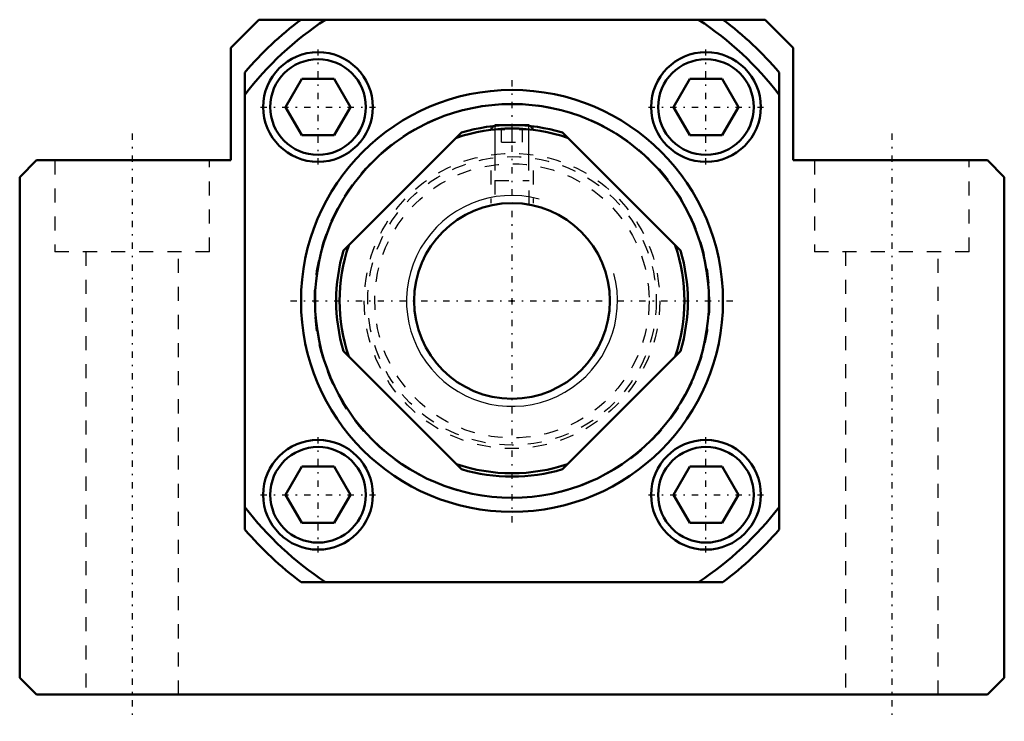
# Model space of a CAD drawing. Header units: millimetres. Extents: x -35 to 35, y -29.9 to 20.
import ezdxf

# ---------------------------------------------------------------- set-up
doc = ezdxf.new("R2010")
doc.units = ezdxf.units.MM
doc.linetypes.add('Center', pattern=[1.5, 0.45, -0.5, 0.05, -0.5])
doc.linetypes.add('Dashed', pattern=[2, 1, -1])
for name, color, linetype, lineweight in [('2d ConnectionPoints', 7, 'Continuous', 50), ('AM_0', 7, 'Continuous', 50), ('AM_5', 3, 'Continuous', 25), ('AM_7', 7, 'Center', 25), ('AM_9', 6, 'Dashed', 25)]:
    doc.layers.add(name, color=color, linetype=linetype, lineweight=lineweight)

# ---------------------------------------------------------------- blocks, each defined once
blk = doc.blocks.new('1_RN_15_0_in_BK15Yes_0')
at = {"layer": 'AM_0'}
for p, q in [((-11.976, 3.58), (-3.58, 11.976)), ((-1.194, 12.5), (-1.257, 12.437)), ((-1.194, 12.5), (1.194, 12.5)), ((1.257, 12.437), (1.194, 12.5)), ((3.58, 11.976), (11.976, 3.58)), ((-3.58, -11.976), (-11.976, -3.58)), ((11.976, -3.58), (3.58, -11.976))]:
    blk.add_line(p, q, dxfattribs=at)
blk.add_circle((0, 0), 6.958, dxfattribs=at)
for radius, start, end in [(12.26, 71.2041, 108.7959), (12.5, 73.35764, 106.64236), (12.5, 163.35764, 196.64236), (12.26, 161.2041, 198.7959), (12.26, 341.2041, 18.7959), (12.5, 343.35764, 16.64236), (12.26, 251.2041, 288.7959), (12.5, 253.35764, 286.64236)]:
    blk.add_arc((0, 0), radius, start, end, dxfattribs=at)
at = {"layer": 'AM_5'}
for p, q in [((-1.194, 9.279), (-1.194, 12.5)), ((1.194, 9.279), (1.194, 12.5))]:
    blk.add_line(p, q, dxfattribs=at)
at = {"layer": 'AM_5', "linetype": 'Dashed'}
for p, q in [((-1.5, 9.279), (-1.5, 6.958)), ((1.5, 9.279), (1.5, 6.958))]:
    blk.add_line(p, q, dxfattribs=at)
at = {"layer": 'AM_5'}
blk.add_arc((0, 0), 7.5, 75, 15, dxfattribs=at)
at = {"layer": 'AM_9'}
for p, q in [((-1.257, 12.437), (-1.5, 12.194)), ((-1.5, 12.41), (-1.5, 12.194)), ((-1.5, 12.194), (1.5, 12.194)), ((-0.75, 11.3), (-0.75, 12.5)), ((0, 11.3), (0, 12.5)), ((0.75, 11.3), (0.75, 12.5)), ((1.5, 12.194), (1.257, 12.437)), ((1.5, 12.194), (1.5, 12.41)), ((-0.75, 11.3), (0.75, 11.3)), ((-1.23, 8.559), (1.23, 8.559)), ((-1.23, 8.559), (-1.23, 6.849)), ((1.23, 6.852), (1.23, 8.559))]:
    blk.add_line(p, q, dxfattribs=at)
for radius in [10.5, 10.26]:
    blk.add_circle((0, 0), radius, dxfattribs=at)
blk = doc.blocks.new('2_BK_15collar_0_in_BK15Yes_0')
at = {"layer": 'AM_9'}
blk.add_circle((0, 0), 9.75, dxfattribs=at)
blk = doc.blocks.new('3_BK_15_0_in_BK15Yes_0')
at = {"layer": 'AM_0'}
for p, q in [((-18, 20), (-20, 18)), ((-18, 20), (-15.019, 20)), ((15, 20), (-15, 20)), ((15.019, 20), (18, 20)), ((20, 18), (18, 20)), ((-20, 18), (-20, 10)), ((20, 10), (20, 18)), ((-19, -16.248), (-19, 16.248)), ((19, 16.248), (19, -16.248)), ((-14.943, 15.789), (-16.098, 13.789)), ((-12.634, 15.789), (-14.943, 15.789)), ((-12.634, 15.789), (-11.479, 13.789)), ((12.634, 15.789), (11.479, 13.789)), ((14.943, 15.789), (12.634, 15.789)), ((14.943, 15.789), (16.098, 13.789)), ((-16.098, 13.789), (-14.943, 11.789)), ((-12.634, 11.789), (-11.479, 13.789)), ((11.479, 13.789), (12.634, 11.789)), ((14.943, 11.789), (16.098, 13.789)), ((-14.943, 11.789), (-12.634, 11.789)), ((12.634, 11.789), (14.943, 11.789)), ((-33.8, 10), (-35, 8.8)), ((-20, 10), (-33.8, 10)), ((33.8, 10), (20, 10)), ((35, 8.8), (33.8, 10)), ((-35, 8.8), (-35, -26.8)), ((35, -26.8), (35, 8.8)), ((-14.943, -11.789), (-16.098, -13.789)), ((-12.634, -11.789), (-14.943, -11.789)), ((-12.634, -11.789), (-11.479, -13.789)), ((12.634, -11.789), (11.479, -13.789)), ((14.943, -11.789), (12.634, -11.789)), ((14.943, -11.789), (16.098, -13.789)), ((-16.098, -13.789), (-14.943, -15.789)), ((-12.634, -15.789), (-11.479, -13.789)), ((11.479, -13.789), (12.634, -15.789)), ((14.943, -15.789), (16.098, -13.789)), ((-14.943, -15.789), (-12.634, -15.789)), ((12.634, -15.789), (14.943, -15.789)), ((15, -20), (-15, -20)), ((-35, -26.8), (-33.8, -28)), ((33.8, -28), (35, -26.8)), ((-33.8, -28), (33.8, -28))]:
    blk.add_line(p, q, dxfattribs=at)
for centre, radius in [((-13.789, 13.789), 3.9), ((13.789, 13.789), 3.9), ((-13.789, 13.789), 3.4), ((13.789, 13.789), 3.4), ((0, 0), 15), ((0, 0), 14), ((-13.789, -13.789), 3.9), ((-13.789, -13.789), 3.4), ((13.789, -13.789), 3.9), ((13.789, -13.789), 3.4)]:
    blk.add_circle(centre, radius, dxfattribs=at)
for radius, start, end in [(25, 126.8699, 139.4642), (24, 123.55731, 142.34154), (24, 37.65846, 56.44269), (25, 40.5358, 53.1301), (24, 217.65846, 236.44269), (24, 303.55731, 322.34154), (25, 220.5358, 233.1301), (25, 306.8699, 319.4642)]:
    blk.add_arc((0, 0), radius, start, end, dxfattribs=at)
at = {"layer": 'AM_7'}
for p, q in [((-13.789, 9.694), (-13.789, 17.884)), ((13.789, 9.694), (13.789, 17.884)), ((0, -15.75), (0, 15.75)), ((-17.884, 13.789), (-9.694, 13.789)), ((9.694, 13.789), (17.884, 13.789)), ((-27, 11.9), (-27, -29.9)), ((27, 11.9), (27, -29.9)), ((-15.75, 0), (15.75, 0)), ((-13.789, -17.884), (-13.789, -9.694)), ((13.789, -17.884), (13.789, -9.694)), ((-17.884, -13.789), (-9.694, -13.789)), ((9.694, -13.789), (17.884, -13.789))]:
    blk.add_line(p, q, dxfattribs=at)
at = {"layer": 'AM_9'}
for p, q in [((13.315, 19.98), (-13.315, 19.98)), ((-18.98, 14.705), (-18.98, -14.705)), ((18.98, -14.705), (18.98, 14.705)), ((-32.5, 10), (-32.5, 3.5)), ((-21.5, 3.5), (-21.5, 10)), ((21.5, 10), (21.5, 3.5)), ((32.5, 3.5), (32.5, 10)), ((-21.5, 3.5), (-32.5, 3.5)), ((-30.3, 3.5), (-30.3, -28)), ((-23.7, -28), (-23.7, 3.5)), ((32.5, 3.5), (21.5, 3.5)), ((23.7, 3.5), (23.7, -28)), ((30.3, -28), (30.3, 3.5)), ((-13.315, -19.98), (13.315, -19.98))]:
    blk.add_line(p, q, dxfattribs=at)
blk.add_circle((0, 0), 14.05, dxfattribs=at)

msp = doc.modelspace()

# ---------------------------------------------------------------- linework, layer by layer
at = {"layer": '2d ConnectionPoints'}
msp.add_point((0, 0), dxfattribs=at)
msp.add_point((0, 0), dxfattribs=at)
msp.add_point((0, 0), dxfattribs=at)
msp.add_point((0, 0), dxfattribs=at)

# ---------------------------------------------------------------- block references
for name in ['3_BK_15_0_in_BK15Yes_0', '1_RN_15_0_in_BK15Yes_0', '2_BK_15collar_0_in_BK15Yes_0']:
    msp.add_blockref(name, (0, 0))

doc.saveas('drawing.dxf')
